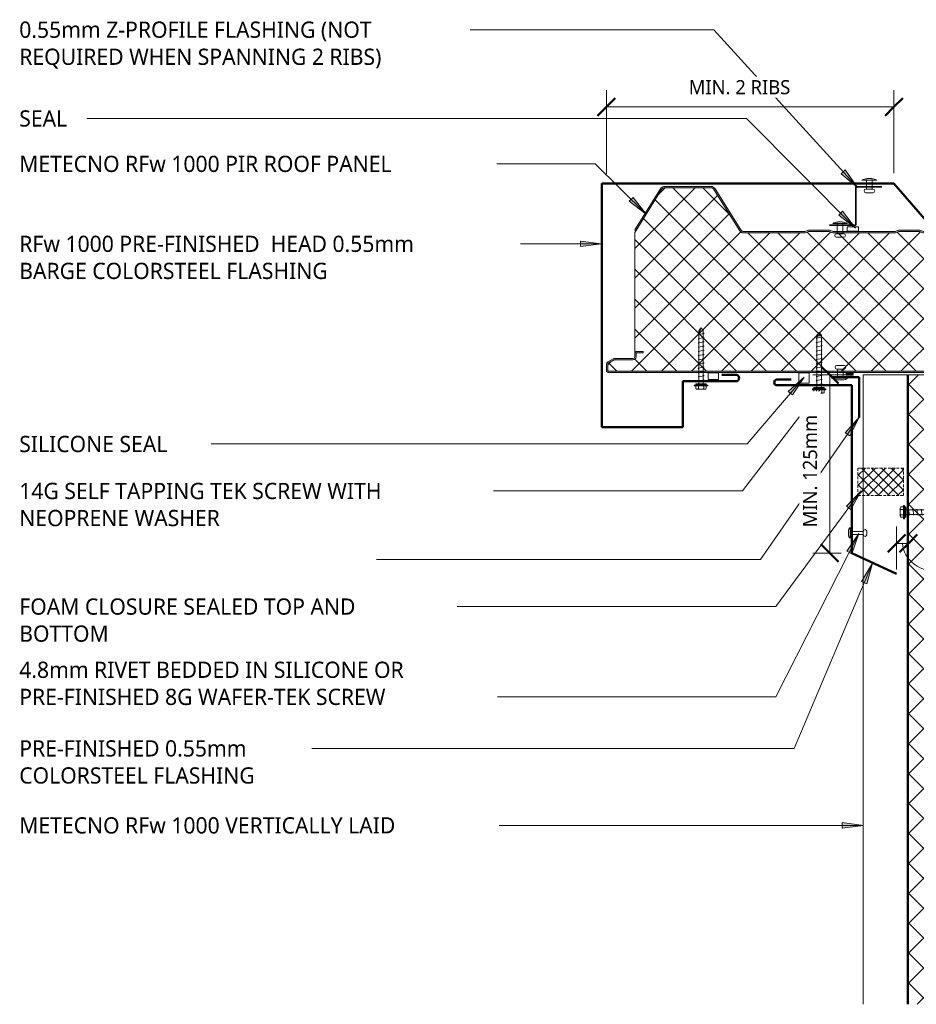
# Model space of a CAD drawing. Header units: millimetres. Extents: x -423 to 784, y -53 to 645.
# Tile 1 of 3: x -423 to 212, y -53 to 645. Entities that reach past the tile are written whole.
import ezdxf

# ---------------------------------------------------------------- set-up
doc = ezdxf.new("R2010")
doc.units = ezdxf.units.MM
doc.linetypes.add('Dash Short', pattern=[3, 2, -1])
for name, color, linetype, lineweight in [('A-ANNO-DIMS', 211, 'Continuous', 9), ('A-ANNO-DIMS-5', 211, 'Continuous', 9), ('A-DETL', 90, 'Continuous', 13), ('A-DETL-GENF', 92, 'Continuous', 13), ('G-ANNO-TEXT', 231, 'Continuous', 9)]:
    doc.layers.add(name, color=color, linetype=linetype, lineweight=lineweight)
doc.styles.add('Yu Gothic', font='Yu Gothic.ttf', dxfattribs={"height": 11.5})
doc.styles.add('Yu Gothic_1', font='Yu Gothic.ttf', dxfattribs={"height": 10})
doc.dimstyles.new('Diagonal', dxfattribs={"dimscale": 304.8, "dimtxt": 11.609035, "dimasz": 0.04101, "dimexe": 0.03937, "dimexo": 0.024606, "dimgap": 0.024606, "dimtad": 1, "dimdec": 0, "dimzin": 0, "dimdsep": 46, "dimtxsty": 'Yu Gothic_1', "dimblk1": 'OBLIQUE', "dimblk2": 'OBLIQUE', "dimsah": 1, "dimcen": 0.09, "dimazin": 0, "dimtfac": 1, "dimtdec": 4, "dimtix": 1, "dimtmove": 1, "dimatfit": 3, "dimfxl": 1, "dimtvp": 1, "dimtfill": 1, "dimtolj": 1, "dimtzin": 0, "dimarcsym": 2})
doc.dimstyles.new('Diagonal_1', dxfattribs={"dimscale": 304.8, "dimtxt": 11.609035, "dimasz": 0.04101, "dimexe": 0.03937, "dimexo": 0.024606, "dimgap": 0.024606, "dimtad": 1, "dimdec": 0, "dimzin": 0, "dimdsep": 46, "dimtxsty": 'Yu Gothic_1', "dimblk1": 'OBLIQUE', "dimblk2": 'OBLIQUE', "dimsah": 1, "dimcen": 0.09, "dimazin": 0, "dimtfac": 1, "dimtdec": 4, "dimtix": 1, "dimtmove": 2, "dimatfit": 3, "dimfxl": 1, "dimtvp": 1, "dimtfill": 1, "dimtolj": 1, "dimtzin": 0, "dimarcsym": 2})

# ---------------------------------------------------------------- blocks, each defined once
blk = doc.blocks.new('Metecno RFw 1000 - FLAT FINISH - RFw 1000 100mm - FLAT-4181614-01 CANTILEVER BARGE CAPPING DETAIL1')
at = {"layer": 'A-DETL-GENF'}
h = blk.add_hatch(color=256, dxfattribs=at)
h.paths.add_polyline_path([(1018.2, 0), (265.46, 0), (265.46, -1), (1018.41, -1.03), (1018.77, -1.23), (1018.97, -1.59), (1019, -1.8), (1018.97, -6.17), (1018.77, -6.53), (1018.6, -6.65), (1014.54, -9), (1001.2, -9), (1000.63, -9.07), (1000.1, -9.29), (999.64, -9.64), (999.24, -10.23), (999.07, -10.63), (999, -11.2), (998.97, -13.41), (998.77, -13.76), (998.41, -13.97), (998.2, -14), (994, -14), (994, -15), (998.41, -14.97), (998.67, -14.94), (999.1, -14.76), (999.47, -14.47), (999.84, -13.89), (999.94, -13.67), (1000, -13.2), (1000.04, -10.89), (1000.16, -10.6), (1000.51, -10.23), (1000.6, -10.16), (1000.89, -10.04), (1001.2, -10), (1014.54, -9.97), (1014.79, -9.94), (1015.22, -9.76), (1019.1, -7.52), (1019.47, -7.23), (1019.84, -6.65), (1019.94, -6.43), (1020, -5.96), (1020, -1.8), (1019.9, -1.23), (1019.76, -0.9), (1019.47, -0.53), (1019, -0.2), (1018.6, -0.05), (1018.41, -0.03)])
h.paths.add_polyline_path([(502.04, -99), (501.18, -99.11), (500.39, -99.43), (499.69, -99.93), (499.15, -100.6), (480.91, -129.78), (480.5, -130.29), (479.97, -130.67), (479.36, -130.92), (478.71, -131), (446.04, -131), (445.38, -130.92), (444.77, -130.67), (444.25, -130.29), (443.83, -129.78), (425.49, -100.47), (425.05, -99.93), (424.36, -99.43), (423.56, -99.11), (422.71, -99), (379.95, -99), (379.19, -99.07), (378.46, -99.29), (376.68, -100), (362.07, -100), (360.28, -99.29), (359.55, -99.07), (358.79, -99), (315.95, -99), (315.19, -99.07), (314.46, -99.29), (312.68, -100), (298.07, -100), (296.28, -99.29), (295.55, -99.07), (294.79, -99), (265.46, -99), (265.46, -100), (295.36, -100.05), (296.28, -100.36), (297.88, -100.95), (298.45, -101), (312.86, -100.95), (313.41, -100.79), (315.38, -100.05), (315.95, -100), (359.36, -100.05), (360.28, -100.36), (361.88, -100.95), (362.45, -101), (376.86, -100.95), (377.41, -100.79), (379.38, -100.05), (379.95, -100), (422.71, -100), (423.31, -100.08), (423.87, -100.3), (424.36, -100.66), (424.74, -101.13), (442.98, -130.31), (443.56, -131.01), (444.29, -131.55), (445.13, -131.89), (446.04, -132), (478.71, -132), (479.61, -131.89), (480.5, -131.52), (481.2, -131), (481.76, -130.31), (500, -101.13), (500.39, -100.66), (500.87, -100.3), (501.43, -100.08), (502.04, -100), (545.36, -100.05), (546.28, -100.36), (547.88, -100.95), (548.45, -101), (562.86, -100.95), (563.41, -100.79), (565.38, -100.05), (565.95, -100), (609.36, -100.05), (610.28, -100.36), (611.88, -100.95), (612.45, -101), (626.86, -100.95), (627.41, -100.79), (629.38, -100.05), (629.95, -100), (672.71, -100), (673.31, -100.08), (673.87, -100.3), (674.36, -100.66), (674.74, -101.13), (692.98, -130.31), (693.56, -131.01), (694.29, -131.55), (695.13, -131.89), (696.04, -132), (728.71, -132), (729.61, -131.89), (730.45, -131.55), (731.2, -131), (731.76, -130.31), (750, -101.13), (750.39, -100.66), (750.87, -100.3), (751.43, -100.08), (752.04, -100), (795.36, -100.05), (796.28, -100.36), (797.88, -100.95), (798.45, -101), (812.86, -100.95), (813.41, -100.79), (815.38, -100.05), (815.95, -100), (859.36, -100.05), (860.28, -100.36), (861.88, -100.95), (862.45, -101), (876.86, -100.95), (877.41, -100.79), (879.38, -100.05), (879.95, -100), (922.71, -100), (923.31, -100.08), (923.87, -100.3), (924.36, -100.66), (924.74, -101.13), (942.98, -130.31), (943.56, -131.01), (944.29, -131.55), (945.13, -131.89), (946.04, -132), (979.13, -131.95), (979.61, -131.89), (980.45, -131.55), (981.19, -131.01), (981.76, -130.31), (1000, -101.13), (999.15, -100.6), (980.91, -129.78), (980.5, -130.29), (979.97, -130.67), (979.13, -130.95), (978.71, -131), (946.04, -131), (945.38, -130.92), (944.77, -130.67), (944.25, -130.29), (943.83, -129.78), (925.59, -100.6), (925.05, -99.93), (924.36, -99.43), (923.56, -99.11), (922.71, -99), (879.95, -99), (879.19, -99.07), (878.46, -99.29), (876.68, -100), (862.07, -100), (860.28, -99.29), (859.55, -99.07), (858.79, -99), (815.95, -99), (815.19, -99.07), (814.46, -99.29), (812.68, -100), (798.07, -100), (796.28, -99.29), (795.55, -99.07), (794.79, -99), (752.04, -99), (751.18, -99.11), (750.39, -99.43), (749.69, -99.93), (749.15, -100.6), (730.91, -129.78), (730.5, -130.29), (729.97, -130.67), (729.36, -130.92), (728.71, -131), (696.04, -131), (695.38, -130.92), (694.77, -130.67), (694.25, -130.29), (693.83, -129.78), (675.49, -100.47), (675.05, -99.93), (674.36, -99.43), (673.56, -99.11), (672.71, -99), (629.95, -99), (629.19, -99.07), (628.46, -99.29), (626.68, -100), (612.07, -100), (610.28, -99.29), (609.55, -99.07), (608.79, -99), (565.95, -99), (565.19, -99.07), (564.46, -99.29), (562.68, -100), (548.07, -100), (546.28, -99.29), (545.55, -99.07), (544.79, -99)])
h = blk.add_hatch(dxfattribs=at)
h.set_pattern_fill('FP_1', color=256, style=0, pattern_type=2)
h.set_pattern_definition([(225, (1012.829, 394.559), (10.6066, -10.6066), []), (315, (1012.829, 394.559), (10.6066, 10.6066), [])])
h.paths.add_polyline_path([(1018.2, -1), (265.46, -1), (265.46, -99), (294.79, -99), (295.55, -99.07), (296.28, -99.29), (298.07, -100), (312.68, -100), (314.46, -99.29), (315.19, -99.07), (315.95, -99), (358.79, -99), (359.55, -99.07), (360.28, -99.29), (362.16, -100), (376.68, -100), (378.46, -99.29), (379.19, -99.07), (379.95, -99), (422.71, -99), (423.56, -99.11), (424.36, -99.43), (425.05, -99.93), (425.59, -100.6), (443.83, -129.78), (444.25, -130.29), (444.77, -130.67), (445.38, -130.92), (446.04, -131), (478.71, -131), (479.36, -130.92), (479.97, -130.67), (480.5, -130.29), (480.91, -129.78), (499.15, -100.6), (499.69, -99.93), (500.39, -99.43), (501.18, -99.11), (502.04, -99), (544.79, -99), (545.55, -99.07), (546.28, -99.29), (548.07, -100), (562.68, -100), (564.46, -99.29), (565.19, -99.07), (565.95, -99), (608.95, -99.01), (609.55, -99.07), (610.28, -99.29), (612.07, -100), (626.68, -100), (628.46, -99.29), (629.19, -99.07), (629.95, -99), (672.71, -99), (673.56, -99.11), (674.36, -99.43), (675.05, -99.93), (675.59, -100.6), (693.83, -129.78), (694.25, -130.29), (694.77, -130.67), (695.38, -130.92), (696.04, -131), (728.71, -131), (729.36, -130.92), (729.97, -130.67), (730.5, -130.29), (730.91, -129.78), (749.15, -100.6), (749.69, -99.93), (750.39, -99.43), (751.18, -99.11), (752.04, -99), (794.79, -99), (795.55, -99.07), (796.28, -99.29), (798.07, -100), (812.68, -100), (814.46, -99.29), (815.19, -99.07), (815.95, -99), (858.79, -99), (859.55, -99.07), (860.28, -99.29), (862.07, -100), (876.68, -100), (878.46, -99.29), (879.19, -99.07), (879.95, -99), (922.71, -99), (923.56, -99.11), (924.36, -99.43), (925.05, -99.93), (925.59, -100.6), (943.83, -129.78), (944.25, -130.29), (944.77, -130.67), (945.38, -130.92), (946.04, -131), (979.13, -130.95), (979.36, -130.92), (979.97, -130.67), (980.5, -130.29), (980.91, -129.78), (1000, -99.24), (1000, -13.2), (999.94, -13.67), (999.76, -14.1), (999.47, -14.47), (999.1, -14.76), (998.67, -14.94), (998.2, -15), (994, -15), (994, -14), (998.41, -13.97), (998.77, -13.76), (998.89, -13.6), (999, -13.2), (999, -11.2), (999.07, -10.63), (999.29, -10.1), (999.64, -9.64), (1000.1, -9.29), (1000.63, -9.07), (1001.2, -9), (1014.54, -9), (1018.77, -6.53), (1018.89, -6.36), (1019, -5.96), (1019, -1.8), (1018.89, -1.4), (1018.6, -1.11), (1018.41, -1.03)])
for p, q in [((715.85, 0), (265.46, 0)), ((845.19, 0), (723.74, 0)), ((1018.2, 0), (850.08, 0)), ((1018.2, -1), (265.46, -1)), ((1014.54, -9), (1018.6, -6.65)), ((1019, -5.96), (1019, -1.8)), ((1020, -5.96), (1020, -1.8)), ((999, -13.2), (999, -11.2)), ((1000, -13.2), (1000, -11.2)), ((1000, -99.24), (1000, -13.2)), ((1001.2, -9), (1014.54, -9)), ((1001.2, -10), (1014.32, -10)), ((1015.22, -9.76), (1019.1, -7.52)), ((994, -15), (994, -14)), ((994, -14), (998.2, -14)), ((998.2, -15), (994, -15)), ((265.46, -99), (294.79, -99)), ((265.46, -100), (294.79, -100)), ((295.91, -100.21), (297.34, -100.79)), ((296.28, -99.29), (298.07, -100)), ((298.07, -100), (312.68, -100)), ((298.45, -101), (312.29, -101)), ((312.68, -100), (314.46, -99.29)), ((313.41, -100.79), (314.84, -100.21)), ((315.95, -99), (358.79, -99)), ((315.95, -100), (358.79, -100)), ((359.91, -100.21), (361.34, -100.79)), ((360.28, -99.29), (362.07, -100)), ((362.07, -100), (376.68, -100)), ((362.45, -101), (376.29, -101)), ((376.68, -100), (378.46, -99.29)), ((377.41, -100.79), (378.84, -100.21)), ((379.95, -99), (422.71, -99)), ((379.95, -100), (422.71, -100)), ((424.74, -101.13), (442.98, -130.31)), ((425.59, -100.6), (443.83, -129.78)), ((480.91, -129.78), (499.15, -100.6)), ((481.76, -130.31), (500, -101.13)), ((502.04, -99), (544.79, -99)), ((502.04, -100), (544.79, -100)), ((545.91, -100.21), (547.34, -100.79)), ((546.28, -99.29), (548.07, -100)), ((548.07, -100), (562.68, -100)), ((548.45, -101), (562.29, -101)), ((562.68, -100), (564.46, -99.29)), ((563.41, -100.79), (564.84, -100.21)), ((565.95, -99), (608.79, -99)), ((565.95, -100), (608.79, -100)), ((609.91, -100.21), (611.34, -100.79)), ((610.28, -99.29), (612.07, -100)), ((612.07, -100), (626.68, -100)), ((612.45, -101), (626.29, -101)), ((626.68, -100), (628.46, -99.29)), ((627.41, -100.79), (628.84, -100.21)), ((629.95, -99), (672.71, -99)), ((629.95, -100), (672.71, -100)), ((674.74, -101.13), (692.98, -130.31)), ((675.59, -100.6), (693.83, -129.78)), ((730.91, -129.78), (749.15, -100.6)), ((731.76, -130.31), (750, -101.13)), ((752.04, -99), (794.79, -99)), ((752.04, -100), (794.79, -100)), ((795.91, -100.21), (797.34, -100.79)), ((796.28, -99.29), (798.07, -100)), ((798.07, -100), (812.68, -100)), ((798.45, -101), (812.29, -101)), ((812.68, -100), (814.46, -99.29)), ((813.41, -100.79), (814.84, -100.21)), ((815.95, -99), (858.79, -99)), ((815.95, -100), (858.79, -100)), ((859.91, -100.21), (861.34, -100.79)), ((860.28, -99.29), (862.07, -100)), ((862.07, -100), (876.68, -100)), ((862.45, -101), (876.29, -101)), ((876.68, -100), (878.46, -99.29)), ((877.41, -100.79), (878.84, -100.21)), ((879.95, -99), (922.71, -99)), ((879.95, -100), (922.71, -100)), ((924.74, -101.13), (942.98, -130.31)), ((925.59, -100.6), (943.83, -129.78)), ((980.91, -129.78), (1000, -99.24)), ((981.76, -130.31), (1000, -101.13)), ((1000, -101.13), (999.15, -100.6)), ((446.04, -131), (478.71, -131)), ((446.04, -132), (478.71, -132)), ((696.04, -131), (728.71, -131)), ((696.04, -132), (728.71, -132)), ((946.04, -131), (978.71, -131)), ((946.04, -132), (978.71, -132))]:
    blk.add_line(p, q, dxfattribs=at)
for centre, radius, start, end in [((1018.2, -1.8), 1.8, 360, 90), ((1018.2, -1.8), 0.8, 360, 90), ((1018.2, -5.96), 0.8, 300, 0), ((1018.2, -1.8), 0.8, 360, 30), ((1018.2, -5.96), 0.8, 330, 0), ((1018.2, -5.96), 1.8, 300, 360), ((998.2, -13.2), 1.8, 270, 360), ((998.2, -13.2), 0.8, 270, 0), ((998.2, -13.2), 0.8, 330, 0), ((1001.2, -11.2), 2.2, 90, 180), ((1001.2, -11.2), 1.2, 90, 180), ((1014.32, -8.2), 1.8, 270, 300), ((294.79, -103), 4, 68.19859, 90), ((294.79, -103), 3, 68.19859, 90), ((298.45, -98), 3, 248.19859, 270), ((312.29, -98), 3, 270, 291.80141), ((315.95, -103), 4, 90, 111.80141), ((315.95, -103), 3, 90, 111.80141), ((358.79, -103), 4, 68.19859, 90), ((358.79, -103), 3, 68.19859, 90), ((362.45, -98), 3, 248.19859, 270), ((376.29, -98), 3, 270, 291.80141), ((379.95, -103), 4, 90, 111.80141), ((379.95, -103), 3, 90, 111.80141), ((422.71, -102.4), 3.4, 32.00538, 90), ((422.71, -102.4), 2.4, 32.00538, 90), ((502.04, -102.4), 3.4, 90, 147.99462), ((502.04, -102.4), 2.4, 90, 147.99462), ((544.79, -103), 4, 68.19859, 90), ((544.79, -103), 3, 68.19859, 90), ((548.45, -98), 3, 248.19859, 270), ((562.29, -98), 3, 270, 291.80141), ((565.95, -103), 4, 90, 111.80141), ((565.95, -103), 3, 90, 111.80141), ((608.79, -103), 4, 68.19859, 90), ((608.79, -103), 3, 68.19859, 90), ((612.45, -98), 3, 248.19859, 270), ((626.29, -98), 3, 270, 291.80141), ((629.95, -103), 4, 90, 111.80141), ((629.95, -103), 3, 90, 111.80141), ((672.71, -102.4), 3.4, 32.00538, 90), ((672.71, -102.4), 2.4, 32.00538, 90), ((752.04, -102.4), 3.4, 90, 147.99462), ((752.04, -102.4), 2.4, 90, 147.99462), ((794.79, -103), 4, 68.19859, 90), ((794.79, -103), 3, 68.19859, 90), ((798.45, -98), 3, 248.19859, 270), ((812.29, -98), 3, 270, 291.80141), ((815.95, -103), 4, 90, 111.80141), ((815.95, -103), 3, 90, 111.80141), ((858.79, -103), 4, 68.19859, 90), ((858.79, -103), 3, 68.19859, 90), ((862.45, -98), 3, 248.19859, 270), ((876.29, -98), 3, 270, 291.80141), ((879.95, -103), 4, 90, 111.80141), ((879.95, -103), 3, 90, 111.80141), ((922.71, -102.4), 3.4, 32.00538, 90), ((922.71, -102.4), 2.4, 32.00538, 90), ((446.04, -128.4), 3.6, 212.00538, 270), ((446.04, -128.4), 2.6, 212.00538, 270), ((478.71, -128.4), 2.6, 270, 327.99462), ((478.71, -128.4), 3.6, 270, 327.99462), ((696.04, -128.4), 3.6, 212.00538, 270), ((696.04, -128.4), 2.6, 212.00538, 270), ((728.71, -128.4), 2.6, 270, 327.99462), ((728.71, -128.4), 3.6, 270, 327.99462), ((946.04, -128.4), 3.6, 212.00538, 270), ((946.04, -128.4), 2.6, 212.00538, 270), ((978.71, -128.4), 2.6, 270, 327.99462), ((978.71, -128.4), 3.6, 270, 327.99462)]:
    blk.add_arc(centre, radius, start, end, dxfattribs=at)
blk = doc.blocks.new('Foam Closure - Foam Closure-4736430-01 CANTILEVER BARGE CAPPING DETAIL1')
at = {"layer": 'A-DETL-GENF'}
h = blk.add_hatch(dxfattribs=at)
h.set_pattern_fill('FP_2', color=256, style=0, pattern_type=2)
h.set_pattern_definition([(315, (-307.352, 203.391), (3.535534, 3.535534), []), (45, (-307.352, 203.391), (-3.535534, 3.535534), [])])
h.paths.add_polyline_path([(0, 0), (19.58, 0), (19.58, 32.3), (0, 32.3)])
at = {"layer": 'A-DETL-GENF', "linetype": 'Dash Short'}
for p, q in [((19.58, 32.3), (0, 32.3)), ((0, 32.3), (0, 0)), ((19.58, 0), (19.58, 32.3)), ((0, 0), (19.58, 0))]:
    blk.add_line(p, q, dxfattribs=at)
blk = doc.blocks.new('Z Flashing - Z Flashing-4028205-01 CANTILEVER BARGE CAPPING DETAIL1')
at = {"layer": 'A-DETL-GENF', "lineweight": 35}
for p, q in [((0, -27.14), (0, 0)), ((18.62, 0), (0, 0)), ((-18.62, -27.14), (0, -27.14))]:
    blk.add_line(p, q, dxfattribs=at)
blk = doc.blocks.new('Pop Rivets2 - Rivet-4214444-01 CANTILEVER BARGE CAPPING DETAIL1')
at = {"layer": 'A-DETL-GENF'}
for p, q in [((-2.53, 9.7), (2.53, 9.7)), ((2.53, 7.2), (-2.53, 7.2)), ((-2, 7.2), (-2, 0)), ((2, 7.2), (2, 0)), ((5.24, 0), (-5.24, 0)), ((-1.5, -1.16), (1.5, -1.16))]:
    blk.add_line(p, q, dxfattribs=at)
for centre, radius, start, end in [((-2.53, 8.45), 1.25, 90, 270), ((2.53, 8.45), 1.25, 270, 90), ((-1.5, 5.47), 6.62, 235.63634, 270), ((1.5, 5.47), 6.62, 270, 304.36366)]:
    blk.add_arc(centre, radius, start, end, dxfattribs=at)
blk = doc.blocks.new('Pop Rivets2 - Rivet-4028207-01 CANTILEVER BARGE CAPPING DETAIL1')
at = {"layer": 'A-DETL-GENF'}
for p, q in [((-2.53, 8.77), (2.53, 8.77)), ((2.53, 6.27), (-2.53, 6.27)), ((-2, 6.27), (-2, 0)), ((2, 6.27), (2, 0)), ((5.24, 0), (-5.24, 0)), ((-1.5, -1.16), (1.5, -1.16))]:
    blk.add_line(p, q, dxfattribs=at)
for centre, radius, start, end in [((-2.53, 7.52), 1.25, 90, 270), ((2.53, 7.52), 1.25, 270, 90), ((-1.5, 5.47), 6.62, 235.63634, 270), ((1.5, 5.47), 6.62, 270, 304.36366)]:
    blk.add_arc(centre, radius, start, end, dxfattribs=at)
blk = doc.blocks.new('Thermospan Insulated Panel2 - 75mm 2-4642540-01 CANTILEVER BARGE CAPPING DETAIL1')
at = {"layer": 'A-DETL-GENF'}
for points in [[(248, -32), (694.23, -32), (694.23, -31), (248, -31), (248, -31.34)], [(248, -74), (248, -75), (694.23, -75), (694.23, -74), (274.88, -74)]]:
    blk.add_hatch(color=256, dxfattribs=at).paths.add_polyline_path(points)
h = blk.add_hatch(dxfattribs=at)
h.set_pattern_fill('FP_3', color=256, style=0, pattern_type=2)
h.set_pattern_definition([(315, (301.243, 174.852), (10.6066, 10.6066), []), (45, (301.243, 174.852), (-10.6066, 10.6066), [])])
h.paths.add_polyline_path([(248, -32), (248, -74), (694.23, -74), (694.23, -32), (274.88, -32)])
for p, q in [((248, 0), (694.23, 0)), ((694.23, -75), (694.23, 0)), ((694.23, -32), (248, -32))]:
    blk.add_line(p, q, dxfattribs=at)
at = {"layer": 'A-DETL-GENF', "lineweight": 25}
for p, q in [((694.23, -31), (248, -31)), ((694.23, -74), (248, -74)), ((248, -75), (694.23, -75))]:
    blk.add_line(p, q, dxfattribs=at)
blk = doc.blocks.new('Screw1 - Screw 7-4052328-01 CANTILEVER BARGE CAPPING DETAIL1')
at = {"layer": 'A-DETL-GENF'}
blk.add_hatch(color=256, dxfattribs=at).paths.add_polyline_path([(3.67, 1), (-3.67, 1), (-3.67, 0), (3.67, 0)])
for p, q in [((4.79, 1.5), (-4.79, 1.5)), ((-4.79, 1.5), (-4.79, 1)), ((-3.67, 1), (-4.79, 1)), ((-3.67, 1.5), (-3.67, 3.47)), ((3.67, 1), (-3.67, 1)), ((-3.67, 1), (-3.67, 0)), ((-3.67, 0), (3.67, 0)), ((-2.76, 3.97), (2.76, 3.97)), ((-1.85, 1.5), (-1.85, 3.47)), ((-1.6, 0), (-1.6, -37.78)), ((1.6, -37.78), (1.6, 0)), ((1.85, 1.5), (1.85, 3.47)), ((3.67, 1.5), (3.67, 3.47)), ((4.79, 1), (3.67, 1)), ((3.67, 0), (3.67, 1)), ((4.79, 1), (4.79, 1.5)), ((2.17, -1.91), (-2.17, -2.67)), ((-2.17, -2.67), (-1.6, -3)), ((2.17, -4.91), (-2.17, -5.67)), ((-2.17, -5.67), (-1.6, -6)), ((1.6, -1.58), (2.17, -1.91)), ((1.6, -4.58), (2.17, -4.91)), ((2.17, -7.91), (-2.17, -8.67)), ((-2.17, -8.67), (-1.6, -9)), ((2.17, -10.91), (-2.17, -11.67)), ((-2.17, -11.67), (-1.6, -12)), ((2.17, -13.91), (-2.17, -14.67)), ((1.6, -7.58), (2.17, -7.91)), ((1.6, -10.58), (2.17, -10.91)), ((1.6, -13.58), (2.17, -13.91)), ((-2.17, -14.67), (-1.6, -15)), ((2.17, -16.91), (-2.17, -17.67)), ((-2.17, -17.67), (-1.6, -18)), ((2.17, -19.91), (-2.17, -20.67)), ((-2.17, -20.67), (-1.6, -21)), ((1.6, -16.58), (2.17, -16.91)), ((1.6, -19.58), (2.17, -19.91)), ((2.17, -22.91), (-2.17, -23.67)), ((-2.17, -23.67), (-1.6, -24)), ((2.17, -25.91), (-2.17, -26.67)), ((-2.17, -26.67), (-1.6, -27)), ((1.6, -22.58), (2.17, -22.91)), ((1.6, -25.58), (2.17, -25.91)), ((2.17, -28.91), (-2.17, -29.67)), ((-2.17, -29.67), (-1.6, -30)), ((2.17, -31.91), (-2.17, -32.67)), ((-2.17, -32.67), (-1.6, -33)), ((1.6, -28.58), (2.17, -28.91)), ((1.6, -31.58), (2.17, -31.91)), ((1.6, -34.58), (2.17, -34.91)), ((2.17, -34.91), (-2.17, -35.67)), ((-2.17, -35.67), (-1.6, -36)), ((-1.6, -37.78), (0, -39.68)), ((0, -39.68), (1.6, -35.72)), ((1.6, -37.78), (0, -39.68))]:
    blk.add_line(p, q, dxfattribs=at)
for centre, radius, start, end in [((-2.76, 2.9), 1.08, 32.38007, 147.61993), ((0, 0.31), 3.67, 59.72736, 120.27264), ((2.76, 2.9), 1.08, 32.38007, 147.61993), ((0.08, -40.4), 3.11, 74.30592, 122.49751)]:
    blk.add_arc(centre, radius, start, end, dxfattribs=at)
blk = doc.blocks.new('Screw1 - Screw 7-4051900-01 CANTILEVER BARGE CAPPING DETAIL1')
at = {"layer": 'A-DETL-GENF'}
blk.add_hatch(color=256, dxfattribs=at).paths.add_polyline_path([(3.67, 1), (-3.67, 1), (-3.67, 0), (3.67, 0)])
for p, q in [((4.79, 1.5), (-4.79, 1.5)), ((-4.79, 1.5), (-4.79, 1)), ((-3.67, 1), (-4.79, 1)), ((-3.67, 1.5), (-3.67, 3.47)), ((3.67, 1), (-3.67, 1)), ((-3.67, 1), (-3.67, 0)), ((-3.67, 0), (3.67, 0)), ((-2.76, 3.97), (2.76, 3.97)), ((-1.85, 1.5), (-1.85, 3.47)), ((-1.6, 0), (-1.6, -37.05)), ((1.6, -37.05), (1.6, 0)), ((1.85, 1.5), (1.85, 3.47)), ((3.67, 1.5), (3.67, 3.47)), ((4.79, 1), (3.67, 1)), ((3.67, 0), (3.67, 1)), ((4.79, 1), (4.79, 1.5)), ((2.17, -1.91), (-2.17, -2.67)), ((-2.17, -2.67), (-1.6, -3)), ((2.17, -4.91), (-2.17, -5.67)), ((-2.17, -5.67), (-1.6, -6)), ((1.6, -1.58), (2.17, -1.91)), ((1.6, -4.58), (2.17, -4.91)), ((2.17, -7.91), (-2.17, -8.67)), ((-2.17, -8.67), (-1.6, -9)), ((2.17, -10.91), (-2.17, -11.67)), ((-2.17, -11.67), (-1.6, -12)), ((2.17, -13.91), (-2.17, -14.67)), ((1.6, -7.58), (2.17, -7.91)), ((1.6, -10.58), (2.17, -10.91)), ((1.6, -13.58), (2.17, -13.91)), ((-2.17, -14.67), (-1.6, -15)), ((2.17, -16.91), (-2.17, -17.67)), ((-2.17, -17.67), (-1.6, -18)), ((2.17, -19.91), (-2.17, -20.67)), ((-2.17, -20.67), (-1.6, -21)), ((1.6, -16.58), (2.17, -16.91)), ((1.6, -19.58), (2.17, -19.91)), ((2.17, -22.91), (-2.17, -23.67)), ((-2.17, -23.67), (-1.6, -24)), ((2.17, -25.91), (-2.17, -26.67)), ((-2.17, -26.67), (-1.6, -27)), ((1.6, -22.58), (2.17, -22.91)), ((1.6, -25.58), (2.17, -25.91)), ((2.17, -28.91), (-2.17, -29.67)), ((-2.17, -29.67), (-1.6, -30)), ((2.17, -31.91), (-2.17, -32.67)), ((-2.17, -32.67), (-1.6, -33)), ((1.6, -28.58), (2.17, -28.91)), ((1.6, -31.58), (2.17, -31.91)), ((1.6, -34.58), (2.17, -34.91)), ((2.17, -34.91), (-2.17, -35.67)), ((-2.17, -35.67), (-1.6, -36)), ((-1.6, -37.05), (0, -38.95)), ((0, -38.95), (1.6, -35)), ((1.6, -37.05), (0, -38.95))]:
    blk.add_line(p, q, dxfattribs=at)
for centre, radius, start, end in [((-2.76, 2.9), 1.08, 32.38007, 147.61993), ((0, 0.31), 3.67, 59.72736, 120.27264), ((2.76, 2.9), 1.08, 32.38007, 147.61993), ((0.08, -39.68), 3.11, 74.30592, 122.49751)]:
    blk.add_arc(centre, radius, start, end, dxfattribs=at)
blk = doc.blocks.new('Pop Rivets2 - Rivet-4690328-01 CANTILEVER BARGE CAPPING DETAIL1')
at = {"layer": 'A-DETL-GENF'}
for p, q in [((5.24, 0), (-5.24, 0)), ((-2, -6.52), (-2, 0)), ((-1.5, 1.16), (1.5, 1.16)), ((2, -6.52), (2, 0)), ((2.53, -6.52), (-2.53, -6.52)), ((-2.53, -9.02), (2.53, -9.02))]:
    blk.add_line(p, q, dxfattribs=at)
for centre, radius, start, end in [((-1.5, -5.47), 6.62, 90, 124.36366), ((1.5, -5.47), 6.62, 55.63634, 90), ((-2.53, -7.77), 1.25, 90, 270), ((2.53, -7.77), 1.25, 270, 90)]:
    blk.add_arc(centre, radius, start, end, dxfattribs=at)
blk = doc.blocks.new('Pop Rivets6 - Rivet 2-4771725-01 CANTILEVER BARGE CAPPING DETAIL1')
at = {"layer": 'A-DETL-GENF'}
for p, q in [((3.77, 0), (-3.77, 0)), ((-1.5, 1.16), (1.5, 1.16)), ((-1, -9.34), (-1, 0)), ((1, -9.34), (1, 0)), ((1.17, -9.34), (-1.24, -9.34)), ((-1.24, -11.84), (1.17, -11.84))]:
    blk.add_line(p, q, dxfattribs=at)
for centre, radius, start, end in [((-1.5, -1.65), 2.8, 90, 144), ((1.5, -1.65), 2.8, 36, 90), ((-1.24, -10.59), 1.25, 90, 270), ((1.17, -10.59), 1.25, 270, 90)]:
    blk.add_arc(centre, radius, start, end, dxfattribs=at)
blk = doc.blocks.new('TEK Screw - TEK Screw-4781298-01 CANTILEVER BARGE CAPPING DETAIL1')
at = {"layer": 'A-DETL-GENF'}
blk.add_hatch(color=256, dxfattribs=at).paths.add_polyline_path([(-3.67, 0), (3.67, 0), (3.67, 1), (-3.67, 1)])
for p, q in [((4.79, 1.5), (-4.79, 1.5)), ((-4.79, 1.5), (-4.79, 1)), ((-3.67, 1), (-4.79, 1)), ((-3.67, 1.5), (-3.67, 3.47)), ((3.67, 1), (-3.67, 1)), ((-3.67, 1), (-3.67, 0)), ((-3.67, 0), (3.67, 0)), ((-2.76, 3.97), (2.76, 3.97)), ((-1.85, 1.5), (-1.85, 3.47)), ((-1.6, 0), (-1.6, -78.42)), ((1.6, -78.42), (1.6, 0)), ((1.85, 1.5), (1.85, 3.47)), ((3.67, 1.5), (3.67, 3.47)), ((4.79, 1), (3.67, 1)), ((3.67, 0), (3.67, 1)), ((4.79, 1), (4.79, 1.5)), ((2.17, -1.91), (-2.17, -2.67)), ((-2.17, -2.67), (-1.6, -3)), ((2.17, -4.91), (-2.17, -5.67)), ((-2.17, -5.67), (-1.6, -6)), ((1.6, -1.58), (2.17, -1.91)), ((1.6, -4.58), (2.17, -4.91)), ((2.17, -7.91), (-2.17, -8.67)), ((-2.17, -8.67), (-1.6, -9)), ((2.17, -10.91), (-2.17, -11.67)), ((-2.17, -11.67), (-1.6, -12)), ((2.17, -13.91), (-2.17, -14.67)), ((1.6, -7.58), (2.17, -7.91)), ((1.6, -10.58), (2.17, -10.91)), ((1.6, -13.58), (2.17, -13.91)), ((-2.17, -14.67), (-1.6, -15)), ((2.17, -16.91), (-2.17, -17.67)), ((-2.17, -17.67), (-1.6, -18)), ((2.17, -19.91), (-2.17, -20.67)), ((-2.17, -20.67), (-1.6, -21)), ((1.6, -16.58), (2.17, -16.91)), ((1.6, -19.58), (2.17, -19.91)), ((2.17, -22.91), (-2.17, -23.67)), ((-2.17, -23.67), (-1.6, -24)), ((2.17, -25.91), (-2.17, -26.67)), ((-2.17, -26.67), (-1.6, -27)), ((1.6, -22.58), (2.17, -22.91)), ((1.6, -25.58), (2.17, -25.91)), ((2.17, -28.91), (-2.17, -29.67)), ((-2.17, -29.67), (-1.6, -30)), ((2.17, -31.91), (-2.17, -32.67)), ((-2.17, -32.67), (-1.6, -33)), ((1.6, -28.58), (2.17, -28.91)), ((1.6, -31.58), (2.17, -31.91)), ((1.6, -34.58), (2.17, -34.91)), ((2.17, -34.91), (-2.17, -35.67)), ((-2.17, -35.67), (-1.6, -36)), ((2.17, -37.91), (-2.17, -38.67)), ((-2.17, -38.67), (-1.6, -39)), ((2.17, -40.91), (-2.17, -41.67)), ((-2.17, -41.67), (-1.6, -42)), ((1.6, -37.58), (2.17, -37.91)), ((1.6, -40.58), (2.17, -40.91)), ((2.17, -43.91), (-2.17, -44.67)), ((-2.17, -44.67), (-1.6, -45)), ((2.17, -46.91), (-2.17, -47.67)), ((-2.17, -47.67), (-1.6, -48)), ((1.6, -43.58), (2.17, -43.91)), ((1.6, -46.58), (2.17, -46.91)), ((2.17, -49.91), (-2.17, -50.67)), ((-2.17, -50.67), (-1.6, -51)), ((2.17, -52.91), (-2.17, -53.67)), ((-2.17, -53.67), (-1.6, -54)), ((1.6, -49.58), (2.17, -49.91)), ((1.6, -52.58), (2.17, -52.91)), ((1.6, -55.58), (2.17, -55.91)), ((2.17, -55.91), (-2.17, -56.67)), ((-2.17, -56.67), (-1.6, -57)), ((2.17, -58.91), (-2.17, -59.67)), ((-2.17, -59.67), (-1.6, -60)), ((2.17, -61.91), (-2.17, -62.67)), ((-2.17, -62.67), (-1.6, -63)), ((1.6, -58.58), (2.17, -58.91)), ((1.6, -61.58), (2.17, -61.91)), ((2.17, -64.91), (-2.17, -65.67)), ((-2.17, -65.67), (-1.6, -66)), ((2.17, -67.91), (-2.17, -68.67)), ((-2.17, -68.67), (-1.6, -69)), ((1.6, -64.58), (2.17, -64.91)), ((1.6, -67.58), (2.17, -67.91)), ((2.17, -70.91), (-2.17, -71.67)), ((-2.17, -71.67), (-1.6, -72)), ((2.17, -73.91), (-2.17, -74.67)), ((-2.17, -74.67), (-1.6, -75)), ((1.6, -70.58), (2.17, -70.91)), ((1.6, -73.58), (2.17, -73.91)), ((1.6, -76.58), (2.17, -76.91)), ((2.17, -76.91), (-2.17, -77.67)), ((-2.17, -77.67), (-1.6, -78)), ((-1.28, -78.74), (-1.6, -78.42)), ((-1.28, -81.96), (-1.28, -78.74)), ((-1.28, -81.96), (-0.56, -79.08)), ((-1.28, -81.96), (0, -83.49)), ((0, -83.49), (1.28, -78.74)), ((1.28, -81.96), (0, -83.49)), ((1.28, -78.74), (1.6, -78.42)), ((1.28, -81.96), (1.28, -78.74))]:
    blk.add_line(p, q, dxfattribs=at)
for centre, radius, start, end in [((-2.76, 2.9), 1.08, 32.38007, 147.61993), ((0, 0.31), 3.67, 59.72736, 120.27264), ((2.76, 2.9), 1.08, 32.38007, 147.61993), ((0.49, -79.62), 1.18, 48.23938, 152.93623)]:
    blk.add_arc(centre, radius, start, end, dxfattribs=at)
blk = doc.blocks.new('DIMBLOCK1-01 CANTILEVER BARGE CAPPING DETAIL1')
at = {"layer": 'A-ANNO-DIMS-5'}
for p, q in [((198.49, 273.51), (198.49, 285.51)), ((198.49, 273.51), (206.85, 273.51)), ((198.49, 273.51), (198.49, 254.96)), ((206.85, 273.51), (206.85, 274.85)), ((206.85, 273.51), (206.85, 261.51))]:
    blk.add_line(p, q, dxfattribs=at)
at = {"layer": 'A-ANNO-DIMS-5', "lineweight": 50}
for p, q in [((198.49, 273.51), (204.74, 279.76)), ((206.85, 273.51), (213.1, 279.76)), ((198.49, 273.51), (192.24, 267.26)), ((206.85, 273.51), (200.6, 267.26))]:
    blk.add_line(p, q, dxfattribs=at)
at = {"layer": 'A-ANNO-DIMS-5'}
blk.add_ellipse((231.05, 273.51), major_axis=(28.38, 0), ratio=0.736597, start_param=3.141593, end_param=4.712389, dxfattribs=at)
at = {"layer": 'A-ANNO-DIMS-5', "color": 0, "insert": (231.05, 255.61), "char_height": 10, "width": 73.5467, "attachment_point": 1, "line_spacing_factor": 1.024327, "style": 'Yu Gothic_1', "bg_fill": 3, "box_fill_scale": 1.25, "bg_fill_color": 9, "bg_fill_true_color": 13158600, "bg_fill_transparency": 0}
blk.add_mtext('5mm GAP', dxfattribs=at)
blk = doc.blocks.new('_Oblique')
at = {"color": 0, "linetype": 'ByBlock', "lineweight": -2}
blk.add_line((-0.5, -0.5), (0.5, 0.5), dxfattribs=at)
blk = doc.blocks.new('DIMBLOCK2-01 CANTILEVER BARGE CAPPING DETAIL1')
at = {"layer": 'A-ANNO-DIMS-5', "lineweight": 50}
for p, q in [((151.1, 392.99), (144.85, 399.24)), ((151.1, 392.99), (157.35, 386.74)), ((151.1, 266.59), (144.85, 272.84)), ((151.1, 266.59), (157.35, 260.34))]:
    blk.add_line(p, q, dxfattribs=at)
at = {"layer": 'A-ANNO-DIMS-5'}
for p, q in [((151.1, 392.99), (139.1, 392.99)), ((151.1, 392.99), (151.1, 266.59)), ((151.1, 392.99), (167.35, 392.99)), ((151.1, 266.59), (139.1, 266.59)), ((151.1, 266.59), (159.27, 266.59))]:
    blk.add_line(p, q, dxfattribs=at)
at = {"layer": 'A-ANNO-DIMS-5', "color": 0, "insert": (132.07, 284.9), "char_height": 10, "width": 93.8283, "attachment_point": 1, "rotation": 90, "line_spacing_factor": 1.024327, "style": 'Yu Gothic_1', "bg_fill": 3, "box_fill_scale": 1.25, "bg_fill_color": 9, "bg_fill_true_color": 13158600, "bg_fill_transparency": 0}
blk.add_mtext('MIN. 125mm', dxfattribs=at)
blk = doc.blocks.new('DIMBLOCK3-01 CANTILEVER BARGE CAPPING DETAIL1')
at = {"layer": 'A-ANNO-DIMS-5'}
for p, q in [((-7.17, 582.86), (-7.17, 594.86)), ((196.55, 582.86), (196.55, 594.86)), ((-7.17, 582.86), (196.55, 582.86)), ((-7.17, 582.86), (-7.17, 535.53)), ((196.55, 582.86), (196.55, 536.02))]:
    blk.add_line(p, q, dxfattribs=at)
at = {"layer": 'A-ANNO-DIMS-5', "lineweight": 50}
for p, q in [((-7.17, 582.86), (-0.92, 589.11)), ((196.55, 582.86), (202.8, 589.11)), ((-7.17, 582.86), (-13.42, 576.61)), ((196.55, 582.86), (190.3, 576.61))]:
    blk.add_line(p, q, dxfattribs=at)
at = {"layer": 'A-ANNO-DIMS-5', "color": 0, "insert": (51.13, 601.89), "char_height": 10, "width": 89.5261, "attachment_point": 1, "line_spacing_factor": 1.024327, "style": 'Yu Gothic_1', "bg_fill": 3, "box_fill_scale": 1.25, "bg_fill_color": 9, "bg_fill_true_color": 13158600, "bg_fill_transparency": 0}
blk.add_mtext('MIN. 2 RIBS', dxfattribs=at)

msp = doc.modelspace()

# ---------------------------------------------------------------- hatches: boundary and pattern name
at = {"layer": 'A-DETL-GENF'}
msp.add_hatch(color=10, dxfattribs=at).paths.add_polyline_path([(167.64, 392.73), (167.64, 394.56), (162.75, 394.56), (162.75, 392.73)])
at = {"layer": 'G-ANNO-TEXT'}
for points in [[(170.72, 525.8), (162.08, 538.22), (159.16, 535.56)], [(21.07, 506.88), (11.75, 518.79), (8.98, 515.97)], [(169.41, 497.03), (160.23, 509.05), (157.43, 506.27)], [(-10.64, 485.84), (-25.64, 487.81), (-25.64, 483.86)], [(143.86, 381.79), (133.15, 371.1), (136.28, 368.7)], [(172.18, 363.14), (162.01, 351.95), (165.26, 349.69)], [(173.45, 310.69), (162.95, 299.8), (166.13, 297.46)], [(181.32, 259.5), (173.67, 246.44), (177.31, 244.91)], [(174.96, 73.6), (159.96, 75.58), (159.96, 71.63)]]:
    msp.add_hatch(color=7, dxfattribs=at).paths.add_polyline_path(points)

# ---------------------------------------------------------------- linework, layer by layer
at = {"layer": 'A-DETL', "lineweight": 50}
for p, q in [((-10.48, 355.9), (-10.48, 528.52)), ((-10.48, 528.52), (196.55, 528.52)), ((221.45, 499.88), (196.55, 528.52)), ((84.52, 393.05), (74.52, 393.05)), ((171.94, 391.42), (151.98, 391.42)), ((171.94, 362.81), (171.94, 391.42)), ((47.02, 388.4), (84.52, 388.4)), ((47.02, 388.4), (47.02, 355.9)), ((113.65, 389.59), (123.65, 389.59)), ((166.77, 385.59), (113.65, 385.59)), ((166.77, 266.59), (166.77, 385.59)), ((47.02, 355.9), (-10.48, 355.9)), ((166.77, 266.59), (198.49, 251.8))]:
    msp.add_line(p, q, dxfattribs=at)
at = {"layer": 'A-DETL'}
for p, q in [((171.41, 497.93), (163.52, 497.93)), ((163.52, 497.93), (163.52, 494.81)), ((171.41, 494.81), (171.41, 497.93)), ((163.52, 494.81), (171.41, 494.81)), ((72.23, 394.51), (64.92, 394.51)), ((64.92, 394.51), (64.92, 389.69)), ((72.23, 389.69), (72.23, 394.51)), ((136.38, 394.42), (129.07, 394.42)), ((129.07, 394.42), (129.07, 387.18)), ((136.38, 387.18), (136.38, 394.42)), ((167.64, 394.56), (162.75, 394.56)), ((162.75, 394.56), (162.75, 392.73)), ((162.75, 392.73), (167.64, 392.73)), ((167.64, 392.73), (167.64, 394.56)), ((64.92, 389.69), (72.23, 389.69)), ((129.07, 387.18), (136.38, 387.18))]:
    msp.add_line(p, q, dxfattribs=at)
at = {"layer": 'A-DETL', "lineweight": 50}
for centre, radius, start, end in [((84.52, 390.72), 2.33, 270, 90), ((113.65, 387.59), 2, 90, 270)]:
    msp.add_arc(centre, radius, start, end, dxfattribs=at)
at = {"layer": 'G-ANNO-TEXT', "color": 7}
for p, q in [((-108.32, 637.65), (-151.89, 637.65)), ((68.85, 637.65), (-108.32, 637.65)), ((170.72, 525.8), (68.85, 637.65)), ((-375.77, 574.72), (-376.13, 574.72)), ((92.11, 574.72), (-375.77, 574.72)), ((169.41, 497.03), (92.11, 574.72)), ((-97.64, 542.52), (-136.35, 542.52)), ((-15.26, 542.52), (-97.64, 542.52)), ((21.07, 506.88), (-15.26, 542.52)), ((162.08, 538.22), (159.16, 535.56)), ((170.72, 525.8), (162.08, 538.22)), ((159.16, 535.56), (170.72, 525.8)), ((11.75, 518.79), (8.98, 515.97)), ((21.07, 506.88), (11.75, 518.79)), ((8.98, 515.97), (21.07, 506.88)), ((160.23, 509.05), (157.43, 506.27)), ((157.43, 506.27), (169.41, 497.03)), ((169.41, 497.03), (160.23, 509.05)), ((-108.32, 485.84), (-122.46, 485.84)), ((-10.64, 485.84), (-108.32, 485.84)), ((-10.64, 485.84), (-25.64, 487.81)), ((-25.64, 487.81), (-25.64, 483.86)), ((-25.64, 483.86), (-10.64, 485.84)), ((143.86, 381.79), (89.16, 310.65)), ((121.64, 381.27), (124.65, 378.71)), ((143.86, 381.79), (133.15, 371.1)), ((136.28, 368.7), (143.86, 381.79)), ((133.15, 371.1), (136.28, 368.7)), ((172.18, 363.14), (102.11, 262.14)), ((172.18, 363.14), (162.01, 351.95)), ((165.26, 349.69), (172.18, 363.14)), ((162.01, 351.95), (165.26, 349.69)), ((-303.02, 343.95), (-303.37, 343.95)), ((92.55, 343.95), (-303.02, 343.95)), ((-90.87, 310.65), (-138.33, 310.65)), ((89.16, 310.65), (-90.87, 310.65)), ((173.45, 310.69), (112.86, 228.7)), ((173.45, 310.69), (162.95, 299.8)), ((166.13, 297.46), (173.45, 310.69)), ((162.95, 299.8), (166.13, 297.46)), ((-169.77, 262.14), (-170.08, 262.14)), ((102.11, 262.14), (-169.77, 262.14)), ((181.32, 259.5), (125.95, 128.16)), ((181.32, 259.5), (173.67, 246.44)), ((177.31, 244.91), (181.32, 259.5)), ((173.67, 246.44), (177.31, 244.91)), ((-139.55, 228.7), (-159.5, 228.7)), ((112.86, 228.7), (-139.55, 228.7)), ((-107.92, 164.7), (-136.02, 164.7)), ((112.86, 164.7), (-107.92, 164.7)), ((-152.59, 128.16), (-244.5, 128.16)), ((125.95, 128.16), (-152.59, 128.16)), ((-134.72, 73.6), (-135.03, 73.6)), ((174.96, 73.6), (-134.72, 73.6)), ((174.96, 73.6), (159.96, 75.58)), ((159.96, 75.58), (159.96, 71.63)), ((159.96, 71.63), (174.96, 73.6))]:
    msp.add_line(p, q, dxfattribs=at)

# ---------------------------------------------------------------- block references
at = {"layer": 'A-DETL-GENF'}
for name, p, rotation in [('Pop Rivets2 - Rivet-4028207-01 CANTILEVER BARGE CAPPING DETAIL1', (179.14, 530.88), 180), ('Metecno RFw 1000 - FLAT FINISH - RFw 1000 100mm - FLAT-4181614-01 CANTILEVER BARGE CAPPING DETAIL1', (1012.83, 394.56), 180), ('Pop Rivets2 - Rivet-4214444-01 CANTILEVER BARGE CAPPING DETAIL1', (158.4, 500.16), 180), ('Screw1 - Screw 7-4052328-01 CANTILEVER BARGE CAPPING DETAIL1', (59.88, 386.69), 180), ('Screw1 - Screw 7-4051900-01 CANTILEVER BARGE CAPPING DETAIL1', (143.54, 383.95), 180), ('Pop Rivets2 - Rivet-4690328-01 CANTILEVER BARGE CAPPING DETAIL1', (158.67, 390.59), 180), ('Thermospan Insulated Panel2 - 75mm 2-4642540-01 CANTILEVER BARGE CAPPING DETAIL1', (174.85, -301.24), 89.99999999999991), ('TEK Screw - TEK Screw-4781298-01 CANTILEVER BARGE CAPPING DETAIL1', (204.95, 295.68), 90.00000000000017), ('Pop Rivets6 - Rivet 2-4771725-01 CANTILEVER BARGE CAPPING DETAIL1', (165.51, 280.91), 90.00000000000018)]:
    msp.add_blockref(name, p, dxfattribs=dict(at, rotation=rotation))
at = {"layer": 'A-DETL-GENF', "lineweight": 35, "rotation": 180}
msp.add_blockref('Z Flashing - Z Flashing-4028205-01 CANTILEVER BARGE CAPPING DETAIL1', (169.47, 499.03), dxfattribs=at)
at = {"layer": 'A-DETL-GENF', "linetype": 'Dash Short', "rotation": 89.99999999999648}
msp.add_blockref('Foam Closure - Foam Closure-4736430-01 CANTILEVER BARGE CAPPING DETAIL1', (203.39, 307.35), dxfattribs=at)

# ---------------------------------------------------------------- texts
at = {"layer": 'G-ANNO-TEXT', "color": 7, "char_height": 11.5, "attachment_point": 1, "style": 'Yu Gothic', "bg_fill": 3, "box_fill_scale": 1.25, "bg_fill_color": 9, "bg_fill_true_color": 13158600, "bg_fill_transparency": 0}
for s, insert, width in [('0.55mm Z-PROFILE FLASHING (NOT ', (-423.33, 643.4), 316.6666), ('SEAL', (-423.33, 580.47), 44.8945), ('METECNO RFw 1000 PIR ROOF PANEL ', (-423.33, 548.27), 335.5062), ('RFw 1000 PRE-FINISHED  HEAD 0.55mm ', (-423.33, 491.59), 352.3417), ('BARGE COLORSTEEL FLASHING', (-423.33, 472.41), 278.5864), ('SILICONE SEAL', (-423.33, 349.7), 133.0801), ('14G SELF TAPPING TEK SCREW WITH ', (-423.33, 316.4), 333.1012), ('NEOPRENE WASHER', (-423.33, 297.21), 179.9788), ('FOAM CLOSURE SEALED TOP AND ', (-423.33, 234.45), 307.4472), ('BOTTOM', (-423.33, 215.27), 77.7637), ('4.8mm RIVET BEDDED IN SILICONE OR ', (-423.33, 189.64), 341.5189), ('PRE-FINISHED 8G WAFER-TEK SCREW', (-423.33, 170.45), 335.9071), ('PRE-FINISHED 0.55mm ', (-423.33, 133.91), 204.4303), ('COLORSTEEL FLASHING ', (-423.33, 114.73), 218.059), ('METECNO RFw 1000 VERTICALLY LAID', (-423.33, 79.35), 337.1096)]:
    msp.add_mtext(s, dxfattribs=dict(at, insert=insert, width=width))

# ---------------------------------------------------------------- next in the draw order: texts
at = {"layer": 'G-ANNO-TEXT', "color": 7, "insert": (-423.33, 624.21), "char_height": 11.5, "width": 319.8733, "attachment_point": 1, "style": 'Yu Gothic', "bg_fill": 3, "box_fill_scale": 1.25, "bg_fill_color": 9, "bg_fill_true_color": 13158600, "bg_fill_transparency": 0}
msp.add_mtext('REQUIRED WHEN SPANNING 2 RIBS)', dxfattribs=at)

# ---------------------------------------------------------------- next in the draw order: dimensions: what is measured, and where the dimension line sits
at = {"layer": 'A-ANNO-DIMS'}
for base, p1, p2, text, dimstyle, override, picture, middle in [((196.55, 582.86), (-7.17, 528.03), (196.55, 528.52), 'MIN. 2 RIBS', 'Diagonal_1', {"dimpost": '<>', "dimfxl": 203.717032}, 'DIMBLOCK3-01 CANTILEVER BARGE CAPPING DETAIL1', (95.89, 595.23)), ((206.85, 273.51), (198.49, 247.46), (206.85, 282.35), '5mm GAP', 'Diagonal', {"dimpost": '<>', "dimfxl": 35.880559}, 'DIMBLOCK1-01 CANTILEVER BARGE CAPPING DETAIL1', (267.83, 248.94))]:
    dim = msp.add_linear_dim(base=base, p1=p1, p2=p2, text=text, dimstyle=dimstyle, override=override, dxfattribs=at)
    dim.commit()
    dim.dimension.update_dxf_attribs({"geometry": picture, "text_midpoint": middle, "dimtype": 160})
dim = msp.add_linear_dim(base=(151.1, 266.59), p1=(174.85, 392.99), p2=(166.77, 266.59), angle=90, text='MIN. 125mm', dimstyle='Diagonal_1', override={"dimpost": '<>', "dimfxl": 126.652597}, dxfattribs=at)
dim.commit()
dim.dimension.update_dxf_attribs({"geometry": 'DIMBLOCK2-01 CANTILEVER BARGE CAPPING DETAIL1', "text_midpoint": (138.73, 331.82), "dimtype": 160, "text_rotation": 90})

# ---------------------------------------------------------------- next in the draw order: hatches: boundary and pattern name
at = {"layer": 'G-ANNO-TEXT'}
for points in [[(132.85, 391.43), (121.64, 381.27), (124.65, 378.71)], [(171.71, 280.43), (163.15, 267.96), (166.67, 266.17)]]:
    msp.add_hatch(color=7, dxfattribs=at).paths.add_polyline_path(points)

# ---------------------------------------------------------------- next in the draw order: linework, layer by layer
at = {"layer": 'G-ANNO-TEXT', "color": 7}
for p, q in [((132.85, 391.43), (92.55, 343.95)), ((132.85, 391.43), (121.64, 381.27)), ((124.65, 378.71), (132.85, 391.43)), ((171.71, 280.43), (112.86, 164.7)), ((171.71, 280.43), (163.15, 267.96)), ((166.67, 266.17), (171.71, 280.43)), ((163.15, 267.96), (166.67, 266.17))]:
    msp.add_line(p, q, dxfattribs=at)

doc.saveas('drawing.dxf')
